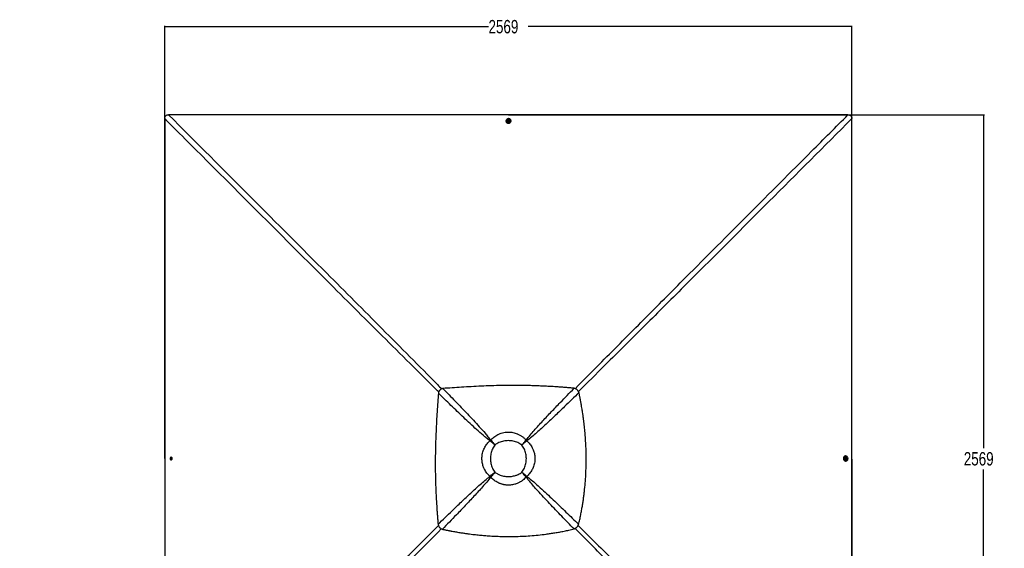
# Model space of a CAD drawing. Header units: millimetres. Extents: x 1591 to 17407, y 888 to 16227.
# Tile 49 of 78: x 2658 to 10019, y 12280 to 16227. Entities that reach past the tile are written whole.
import ezdxf

# ---------------------------------------------------------------- set-up
doc = ezdxf.new("R2010")
doc.units = ezdxf.units.MM
doc.layers.add('COMPONENT_GEOMETRY', color=7, linetype='Continuous')
doc.styles.add('SLDTEXTSTYLE1', font='TXT', dxfattribs={"width": 0.75})
doc.dimstyles.new('SLDDIMSTYLE0', dxfattribs={"dimtxt": 100, "dimasz": 6.604, "dimexe": 0, "dimexo": 0.0625, "dimgap": 25, "dimtad": 0, "dimtih": 1, "dimtoh": 1, "dimdec": 0, "dimlfac": 0.5, "dimrnd": 1e-09, "dimzin": 12, "dimdsep": 46, "dimtxsty": 'SLDTEXTSTYLE1', "dimsah": 1, "dimcen": 0.09, "dimadec": 0, "dimazin": 3, "dimtfac": 1, "dimtdec": 0, "dimtofl": 0, "dimtmove": 0, "dimatfit": 3, "dimfxl": 1, "dimfrac": 2, "dimtolj": 1, "dimtzin": 12, "dimarcsym": 0})

# ---------------------------------------------------------------- blocks, each defined once
blk = doc.blocks.new('_D')
at = {"layer": 'COMPONENT_GEOMETRY', "color": 7, "ltscale": 2}
for p, q in [((8879.1, 12946.1), (8879.1, 8407.7)), ((2657.8, 9299), (2657.8, 8407.7)), ((2657.8, 8414), (5620.7, 8414)), ((8879.1, 8414), (5916.2, 8414))]:
    blk.add_line(p, q, dxfattribs=at)
for points in [[(2657.8, 8414), (2664.4, 8413), (2664.4, 8415)], [(8879.1, 8414), (8872.5, 8415), (8872.5, 8413)]]:
    blk.add_solid(points, dxfattribs=at)
at = {"layer": 'COMPONENT_GEOMETRY', "color": 7, "ltscale": 2, "insert": (5620.7, 8463.6), "char_height": 100, "attachment_point": 1, "style": 'SLDTEXTSTYLE1'}
blk.add_mtext('3111', dxfattribs=at)
blk = doc.blocks.new('_D_1')
at = {"layer": 'COMPONENT_GEOMETRY', "color": 7, "ltscale": 2}
for p, q in [((6313.1, 15517.2), (9870.4, 15517.2)), ((9864, 15517.2), (9864, 13028)), ((9864, 10380.1), (9864, 12869.3)), ((6313.1, 10380.1), (9870.4, 10380.1))]:
    blk.add_line(p, q, dxfattribs=at)
for points in [[(9864, 15517.2), (9863, 15510.6), (9865, 15510.6)], [(9864, 10380.1), (9865, 10386.7), (9863, 10386.7)]]:
    blk.add_solid(points, dxfattribs=at)
at = {"layer": 'COMPONENT_GEOMETRY', "color": 7, "ltscale": 2, "insert": (9716.2, 12998.2), "char_height": 100, "attachment_point": 1, "style": 'SLDTEXTSTYLE1'}
blk.add_mtext('2569', dxfattribs=at)
blk = doc.blocks.new('_D_2')
at = {"layer": 'COMPONENT_GEOMETRY', "color": 7, "ltscale": 2}
for p, q in [((3742, 12951.2), (3742, 16182.5)), ((3742, 16176.1), (6162.8, 16176.1)), ((8879.1, 16176.1), (6458.3, 16176.1)), ((8879.1, 12951.2), (8879.1, 16182.5))]:
    blk.add_line(p, q, dxfattribs=at)
for points in [[(3742, 16176.1), (3748.6, 16175.1), (3748.6, 16177.1)], [(8879.1, 16176.1), (8872.5, 16177.1), (8872.5, 16175.1)]]:
    blk.add_solid(points, dxfattribs=at)
at = {"layer": 'COMPONENT_GEOMETRY', "color": 7, "ltscale": 2, "insert": (6162.8, 16225.6), "char_height": 100, "attachment_point": 1, "style": 'SLDTEXTSTYLE1'}
blk.add_mtext('2569', dxfattribs=at)

msp = doc.modelspace()

# ---------------------------------------------------------------- linework, layer by layer
at = {"color": 7, "linetype": 'Continuous', "lineweight": 25, "ltscale": 2}
for p, q in [((6293.5, 15472.1), (6293.5, 15470.4)), ((6302.8, 15472.5), (6302.8, 15472.1)), ((6308.8, 15475), (6310.8, 15477.5)), ((6310.3, 15472.3), (6308.8, 15475)), ((6309.3, 15474.1), (6309.8, 15474.8)), ((6309.8, 15474.8), (6310.8, 15476)), ((6313.8, 15472), (6310.3, 15472.3)), ((6310.8, 15477.5), (6314.2, 15477.3)), ((6310.8, 15476), (6310.8, 15477.5)), ((6310.8, 15476), (6312.5, 15475.9)), ((6312.5, 15475.9), (6314.3, 15475.8)), ((6315.7, 15474.5), (6313.8, 15472)), ((6314.2, 15477.3), (6315.7, 15474.5)), ((6314.3, 15475.8), (6314.2, 15477.3)), ((6314.3, 15475.8), (6315, 15474.4)), ((6315, 15474.4), (6315.3, 15473.9)), ((6321.8, 15472.2), (6321.8, 15472.5)), ((6331.1, 15470.5), (6331.1, 15472.2)), ((5799.6, 13461.5), (5799.5, 13461.4)), ((6174.9, 13081.4), (6173.8, 13082.3)), ((6179.9, 13086.4), (6179, 13087.6)), ((6182.9, 13075.1), (6182.9, 13075.1)), ((6186.3, 13078.5), (6186.3, 13078.5)), ((6210.3, 13051), (6210.3, 13051)), ((6412.9, 13051), (6412.9, 13051)), ((6443.3, 13086.4), (6444.2, 13087.6)), ((6448.3, 13081.4), (6449.4, 13082.4)), ((8834.1, 12969.2), (8832.4, 12969.2)), ((8834.4, 12959.9), (8834, 12959.9)), ((3785.2, 12948.9), (3785.4, 12952.4)), ((3787.7, 12947), (3785.2, 12948.9)), ((3786.7, 12948.9), (3785.2, 12948.9)), ((3785.4, 12952.4), (3788.2, 12953.9)), ((3786.9, 12952.4), (3785.4, 12952.4)), ((3786.7, 12948.9), (3786.8, 12950.7)), ((3787.9, 12947.9), (3786.7, 12948.9)), ((3786.8, 12950.7), (3786.9, 12952.4)), ((3786.9, 12952.4), (3788.3, 12953.1)), ((3790.4, 12948.4), (3787.7, 12947)), ((3788.6, 12947.4), (3787.9, 12947.9)), ((3788.2, 12953.9), (3790.7, 12951.9)), ((3788.3, 12953.1), (3788.8, 12953.4)), ((3790.7, 12951.9), (3790.4, 12948.4)), ((8832.3, 12931.6), (8834, 12931.6)), ((8833.9, 12948.9), (8834.1, 12952.4)), ((8836.4, 12947), (8833.9, 12948.9)), ((8834, 12940.9), (8834.3, 12940.9)), ((8834.1, 12952.4), (8836.9, 12953.9)), ((8836.3, 12947.7), (8835.8, 12947.4)), ((8836, 12953.4), (8836.6, 12952.9)), ((8837.6, 12948.4), (8836.3, 12947.7)), ((8839.1, 12948.4), (8836.4, 12947)), ((8836.6, 12952.9), (8837.9, 12951.9)), ((8836.9, 12953.9), (8839.4, 12951.9)), ((8837.8, 12950.2), (8837.6, 12948.4)), ((8837.6, 12948.4), (8839.1, 12948.4)), ((8837.9, 12951.9), (8837.8, 12950.2)), ((8837.9, 12951.9), (8839.4, 12951.9)), ((8839.4, 12951.9), (8839.1, 12948.4)), ((6174.9, 12818), (6173.8, 12817.1)), ((6179.9, 12813.1), (6179, 12811.9)), ((6210.3, 12848.4), (6210.3, 12848.4)), ((6412.9, 12848.4), (6412.9, 12848.4)), ((6436.9, 12821), (6436.9, 12821)), ((6440.3, 12824.4), (6440.3, 12824.4)), ((6443.3, 12813), (6444.2, 12811.9)), ((6448.3, 12818), (6449.4, 12817.1)), ((6823.3, 12437.8), (6823.2, 12437.7))]:
    msp.add_line(p, q, dxfattribs=at)
at = {"color": 8, "linetype": 'Continuous', "lineweight": 25, "ltscale": 2}
for p, q in [((6182.9, 13075.1), (6175.2, 13081.7)), ((6179.6, 13086.2), (6186.3, 13078.5)), ((6436.9, 13078.5), (6443.6, 13086.1)), ((6448, 13081.7), (6440.3, 13075.1)), ((6175.2, 12817.8), (6182.9, 12824.4)), ((6186.3, 12821), (6179.6, 12813.3)), ((6443.6, 12813.3), (6436.9, 12821)), ((6440.3, 12824.4), (6448, 12817.8))]:
    msp.add_line(p, q, dxfattribs=at)
at = {"color": 7, "linetype": 'Continuous', "lineweight": 25, "ltscale": 2, "flags": 128}
for points in [[(3741.9, 15488.6), (3741.9, 14859.2), (3741.9, 14229.9), (3742, 13589.3), (3742, 12948.7)], [(6310.5, 15517.2), (5669.9, 15517.2), (5029.3, 15517.3), (4400, 15517.3), (3770.6, 15517.3)], [(6330.6, 15476), (6329.3, 15479.1), (6327.5, 15481.9), (6325, 15484.3), (6322.1, 15486.2), (6318.7, 15487.7), (6315.2, 15488.5), (6311.5, 15488.6), (6307.8, 15488.2), (6304.4, 15487.1), (6301.2, 15485.5), (6298.4, 15483.3), (6296.2, 15480.7), (6294.6, 15477.8), (6293.7, 15474.7), (6293.5, 15471.4), (6294, 15468.2), (6295.2, 15465.2), (6297.1, 15462.4), (6299.6, 15460), (6302.5, 15458), (6305.8, 15456.6), (6309.4, 15455.8), (6313.1, 15455.6), (6316.7, 15456.1), (6320.2, 15457.2), (6323.4, 15458.8), (6326.1, 15461), (6328.3, 15463.5), (6329.9, 15466.5), (6330.9, 15469.6), (6331.1, 15472.8), (6330.6, 15476)], [(6293.5, 15470.4), (6293.5, 15469.8), (6294, 15466.6), (6295.2, 15463.5), (6297.1, 15460.7), (6299.6, 15458.3), (6302.5, 15456.4), (6305.8, 15454.9), (6309.4, 15454.1), (6313.1, 15454), (6316.7, 15454.4), (6320.2, 15455.5), (6323.4, 15457.1), (6326.1, 15459.3), (6328.3, 15461.9), (6329.9, 15464.8), (6330.9, 15467.9), (6331.1, 15470.5)], [(6308.6, 15480.2), (6308, 15480), (6305.9, 15478.7), (6304.2, 15476.9), (6303.2, 15474.9), (6302.8, 15472.6), (6303.1, 15470.4), (6304.1, 15468.3), (6305.7, 15466.5), (6307.8, 15465.1), (6310.2, 15464.3), (6312.8, 15464.2), (6315.3, 15464.6), (6317.7, 15465.6), (6319.6, 15467.1), (6320.9, 15469.1), (6321.7, 15471.3), (6321.7, 15473.5), (6321, 15475.7), (6319.7, 15477.7), (6317.9, 15479.3), (6315.9, 15480.2)], [(6302.8, 15472.1), (6303.1, 15470), (6304.1, 15467.9), (6305.7, 15466.1), (6307.8, 15464.8), (6310.2, 15464), (6312.8, 15463.8), (6315.3, 15464.2), (6317.7, 15465.3), (6319.6, 15466.8), (6320.9, 15468.7), (6321.7, 15470.9), (6321.8, 15472.2)], [(6312.7, 15478.9), (6310.8, 15478.7), (6309.2, 15477.9), (6308.1, 15476.7), (6307.5, 15475.1), (6307.8, 15473.5), (6308.7, 15472.1), (6310.1, 15471), (6311.9, 15470.6), (6313.7, 15470.8), (6315.3, 15471.6), (6316.5, 15472.9), (6317, 15474.4), (6316.8, 15476), (6315.9, 15477.5), (6314.4, 15478.5), (6312.7, 15478.9)], [(8850.4, 15517.3), (8221.1, 15517.3), (7591.7, 15517.3), (6951.1, 15517.2), (6310.5, 15517.2)], [(6315.2, 15473.9), (6315.1, 15474.1), (6315, 15474.4)], [(8879.1, 12948.7), (8879.1, 13589.3), (8879.1, 14229.9), (8879.2, 14859.2), (8879.2, 15488.6)], [(3782.6, 12946.6), (3782.7, 12946.2), (3784, 12944), (3785.8, 12942.4), (3787.8, 12941.3), (3790.1, 12940.9), (3792.3, 12941.2), (3794.4, 12942.2), (3796.2, 12943.8), (3797.5, 12945.9), (3798.3, 12948.4), (3798.5, 12950.9), (3798.1, 12953.5), (3797.1, 12955.8), (3795.5, 12957.7), (3793.6, 12959.1), (3791.4, 12959.8), (3789.2, 12959.8), (3787, 12959.2), (3785, 12957.9), (3783.5, 12956), (3782.5, 12954.2)], [(8832.4, 12969.2), (8831.6, 12969.2), (8828.4, 12968.7), (8825.4, 12967.5), (8822.6, 12965.6), (8820.2, 12963.1), (8818.2, 12960.2), (8816.8, 12956.9), (8816, 12953.3), (8815.8, 12949.6), (8816.3, 12946), (8817.4, 12942.5), (8819, 12939.3), (8821.2, 12936.6), (8823.7, 12934.4), (8826.7, 12932.8), (8829.8, 12931.8), (8832.3, 12931.6)], [(8837.9, 12932.1), (8841, 12933.4), (8843.8, 12935.2), (8846.2, 12937.7), (8848.1, 12940.6), (8849.5, 12944), (8850.3, 12947.5), (8850.5, 12951.2), (8850.1, 12954.9), (8849, 12958.3), (8847.3, 12961.5), (8845.2, 12964.3), (8842.6, 12966.5), (8839.7, 12968.1), (8836.5, 12969), (8833.3, 12969.2), (8830.1, 12968.7), (8827, 12967.5), (8824.3, 12965.6), (8821.8, 12963.1), (8819.9, 12960.2), (8818.5, 12956.9), (8817.7, 12953.3), (8817.5, 12949.6), (8818, 12946), (8819, 12942.5), (8820.7, 12939.3), (8822.8, 12936.6), (8825.4, 12934.3), (8828.3, 12932.8), (8831.5, 12931.8), (8834.7, 12931.6), (8837.9, 12932.1)], [(8834, 12959.9), (8831.9, 12959.6), (8829.8, 12958.6), (8828, 12957), (8826.6, 12954.9), (8825.9, 12952.5), (8825.7, 12949.9), (8826.1, 12947.3), (8827.1, 12945), (8828.7, 12943.1), (8830.6, 12941.7), (8832.8, 12941), (8834, 12940.9)], [(8842.1, 12954), (8841.8, 12954.7), (8840.5, 12956.8), (8838.8, 12958.5), (8836.7, 12959.5), (8834.5, 12959.9), (8832.2, 12959.6), (8830.1, 12958.6), (8828.3, 12957), (8827, 12954.9), (8826.2, 12952.5), (8826, 12949.9), (8826.5, 12947.3), (8827.5, 12945), (8829, 12943.1), (8830.9, 12941.7), (8833.1, 12941), (8835.4, 12941), (8837.6, 12941.7), (8839.5, 12943), (8841.1, 12944.8), (8842.1, 12946.8)], [(3742, 12948.7), (3742, 12308.1), (3741.9, 11667.5), (3741.9, 11038.1), (3741.9, 10464.8)], [(3783.8, 12950.8), (3784, 12949), (3784.7, 12947.3), (3786, 12946.2), (3787.6, 12945.7), (3789.2, 12945.9), (3790.6, 12946.8), (3791.6, 12948.2), (3792.1, 12950), (3791.9, 12951.9), (3791.1, 12953.5), (3789.8, 12954.6), (3788.3, 12955.1), (3786.6, 12954.9), (3785.2, 12954), (3784.2, 12952.6), (3783.8, 12950.8)], [(3788.8, 12953.3), (3788.6, 12953.3), (3788.3, 12953.1)], [(8840.8, 12950), (8840.6, 12951.9), (8839.8, 12953.5), (8838.5, 12954.6), (8837, 12955.1), (8835.4, 12954.9), (8833.9, 12954), (8832.9, 12952.6), (8832.5, 12950.8), (8832.7, 12948.9), (8833.4, 12947.3), (8834.7, 12946.2), (8836.3, 12945.7), (8837.9, 12945.9), (8839.3, 12946.8), (8840.3, 12948.2), (8840.8, 12950)], [(8835.7, 12947.5), (8835.9, 12947.6), (8836.3, 12947.7)], [(8879.2, 10408.8), (8879.2, 11038.1), (8879.1, 11667.5), (8879.1, 12308.1), (8879.1, 12948.7)]]:
    msp.add_lwpolyline(points, dxfattribs=at)
at = {"color": 7, "linetype": 'Continuous', "lineweight": 25, "ltscale": 4}
for centre, radius, start, end in [((6312.3, 15470.2), 10.6, 85.89063, 110.11858), ((6311.8, 15473.2), 2.5, 141.53391, 162.58743), ((6312.2, 15472.7), 3.16, 84.91832, 140.22684), ((6312.4, 15472.9), 3.02, 30.103, 87.28944), ((6312.3, 15470.2), 10.6, 70.16482, 85.89063), ((6355.9, 12905.6), 253.7, 134.18992, 135.85437), ((6349.1, 12912.4), 242.7, 134.18992, 135.85437), ((6301.6, 12959.7), 165.5, 134.16746, 135.83173), ((6301.6, 12959.8), 165.5, 134.18992, 135.85437), ((6321.7, 12959.8), 165.4, 44.16669, 45.83331), ((6274.3, 12912.4), 242.6, 44.16669, 45.83331), ((6267.5, 12905.6), 253.6, 44.16669, 45.83331), ((3792.5, 12950.4), 10.6, 159.40243, 175.89673), ((3792.5, 12950.4), 10.6, 175.89673, 200.87937), ((3789.8, 12950.5), 3.02, 120.15791, 177.30916), ((3790, 12950.4), 3.17, 174.9154, 230.1704), ((3789.5, 12949.9), 2.5, 231.4916, 252.41265), ((8835.1, 12950.9), 2.5, 51.58966, 72.38918), ((8834.8, 12950.3), 3.02, 300.16071, 357.2771), ((8834.6, 12950.4), 3.16, 354.90348, 50.26656), ((8832.1, 12950.4), 10.6, 355.89116, 19.83518), ((8832.1, 12950.4), 10.6, 339.88142, 355.89116), ((6355.9, 12994), 253.8, 224.16889, 225.83111), ((6349.1, 12987.2), 242.8, 224.16889, 225.83111), ((6301.6, 12939.8), 165.6, 224.16889, 225.83111), ((6321.6, 12939.7), 165.5, 314.16827, 315.83254), ((6321.7, 12939.8), 165.5, 314.14563, 315.81008), ((6274.3, 12987.2), 242.7, 314.14563, 315.81008), ((6267.5, 12994), 253.7, 314.14563, 315.81008)]:
    msp.add_arc(centre, radius, start, end, dxfattribs=at)
at = {"color": 7, "linetype": 'Continuous', "lineweight": 25, "ltscale": 2}
for points, knots in [([(3741.9, 15488.6), (3741.9, 15490.5), (3742.1, 15494.4), (3743.2, 15499.6), (3744.9, 15503.9), (3746.9, 15507.4), (3749.6, 15510.4), (3753.7, 15513.6), (3759, 15515.9), (3765, 15517.1), (3768.8, 15517.3), (3770.6, 15517.3)], [0, 0, 0, 0, 0.124934, 0.252562, 0.338329, 0.426252, 0.512153, 0.60109, 0.759681, 0.87849, 1, 1, 1, 1]), ([(8850.4, 15517.3), (8852.4, 15517.3), (8856.3, 15517.1), (8861.4, 15516), (8865.8, 15514.3), (8869.2, 15512.2), (8872.3, 15509.6), (8875.5, 15505.5), (8877.8, 15500.2), (8879, 15494.1), (8879.1, 15490.4), (8879.2, 15488.6)], [0, 0, 0, 0, 0.125074, 0.252846, 0.338625, 0.426559, 0.512471, 0.601421, 0.760017, 0.878662, 1, 1, 1, 1]), ([(5821.8, 13473.3), (5820.4, 13473), (5817.8, 13472.3), (5814, 13470.9), (5809.5, 13468.9), (5804.6, 13465.9), (5801.3, 13463), (5799.6, 13461.5)], [0, 0, 0, 0, 0.165259, 0.32486, 0.479496, 0.736572, 1, 1, 1, 1]), ([(6802.8, 13475.1), (6792.1, 13476), (6771.4, 13477.8), (6741.2, 13480.3), (6712.6, 13482.5), (6685.1, 13484.4), (6658.5, 13486.2), (6632.7, 13487.7), (6600.7, 13489.5), (6562.8, 13491.4), (6519.2, 13493.2), (6472, 13494.7), (6421.3, 13495.7), (6367.1, 13496.3), (6313.9, 13496.2), (6252.9, 13495.5), (6184.4, 13493.8), (6108.4, 13490.8), (6034.2, 13487), (5961.6, 13482.6), (5891, 13478), (5844.6, 13474.9), (5821.8, 13473.3)], [0, 0, 0, 0, 0.032848, 0.063484, 0.09252, 0.120491, 0.147532, 0.173883, 0.199574, 0.245377, 0.289748, 0.332977, 0.389438, 0.444627, 0.498703, 0.551821, 0.630814, 0.708133, 0.783889, 0.857877, 0.930047, 1, 1, 1, 1]), ([(5821.8, 13473.3), (5852.4, 13442), (5913.7, 13379.2), (5989.6, 13300.2), (6049.7, 13236.4), (6094.2, 13188), (6130.4, 13147), (6158.7, 13113.5), (6172.2, 13096.2), (6179, 13087.6)], [0, 0, 0, 0, 0.249832, 0.499661, 0.624654, 0.749644, 0.874751, 0.937378, 1, 1, 1, 1]), ([(6444.2, 13087.6), (6454, 13100), (6473.6, 13124.8), (6504.6, 13160.6), (6536.2, 13196), (6579.1, 13242.6), (6633.5, 13300.3), (6711.7, 13381.7), (6768.3, 13439.7), (6802.8, 13475.1)], [0, 0, 0, 0, 0.089764, 0.179543, 0.26951, 0.35948, 0.539753, 0.720046, 1, 1, 1, 1]), ([(6839, 13443), (6838.3, 13444.9), (6836.7, 13448.8), (6833.5, 13454.3), (6829.5, 13459.4), (6825.4, 13463.5), (6821.5, 13466.6), (6817.9, 13468.9), (6811.8, 13472.2), (6806.6, 13473.9), (6802.8, 13475.1)], [0, 0, 0, 0, 0.1264787, 0.2490105, 0.3787287, 0.507737, 0.5912047, 0.6758374, 0.7620547, 1, 1, 1, 1]), ([(5787.7, 13439.2), (5786.1, 13416.4), (5783, 13370), (5778.4, 13299.4), (5774, 13226.9), (5770.2, 13152.6), (5767.3, 13076.7), (5765.5, 13007.8), (5764.8, 12946.2), (5764.7, 12892), (5765.3, 12836.7), (5766.6, 12780), (5768.4, 12727), (5770.6, 12677.6), (5773, 12631.8), (5775.6, 12590.9), (5778.1, 12555.1), (5780.4, 12524.4), (5783, 12492), (5784.9, 12469.8), (5785.9, 12458.2)], [0, 0, 0, 0, 0.069947, 0.142113, 0.216098, 0.291851, 0.369169, 0.448161, 0.502253, 0.557343, 0.61359, 0.671175, 0.730548, 0.775528, 0.82209, 0.87073, 0.900633, 0.931772, 0.964605, 1, 1, 1, 1]), ([(5799.5, 13461.4), (5798.5, 13460.3), (5796.5, 13458.1), (5794, 13454.5), (5791.5, 13450.3), (5789.3, 13445.2), (5788.2, 13441.2), (5787.7, 13439.2)], [0, 0, 0, 0, 0.174412, 0.346713, 0.518495, 0.753228, 1, 1, 1, 1]), ([(6173.8, 13082.3), (6165.2, 13089.1), (6147.9, 13102.5), (6114.5, 13130.6), (6073.6, 13166.8), (6025.2, 13211.1), (5961.4, 13271.2), (5882.1, 13347.2), (5819.1, 13408.5), (5787.7, 13439.2)], [0, 0, 0, 0, 0.062269, 0.124543, 0.249281, 0.374251, 0.499224, 0.74961, 1, 1, 1, 1]), ([(6839, 13443), (6803, 13407.8), (6744.3, 13350.5), (6662.3, 13271.8), (6604.7, 13217.5), (6558.1, 13174.6), (6522.7, 13143), (6486.8, 13111.9), (6461.9, 13092.2), (6449.4, 13082.4)], [0, 0, 0, 0, 0.283917, 0.462799, 0.641693, 0.73121, 0.820725, 0.91037, 1, 1, 1, 1]), ([(6836.7, 12458.5), (6839.5, 12470.6), (6845, 12494.2), (6852.3, 12529.1), (6858.8, 12562.6), (6864.5, 12595.1), (6869.6, 12626.9), (6874, 12658.2), (6878, 12688.9), (6882.7, 12730.2), (6887.4, 12782), (6891.2, 12844.6), (6892.9, 12899.4), (6893.3, 12946.8), (6893, 12987), (6891.8, 13027.6), (6889.9, 13068.9), (6887.2, 13111.2), (6884.2, 13147.5), (6881.2, 13177.9), (6878.6, 13202.1), (6875.6, 13227), (6872.2, 13253), (6869, 13275.8), (6866.1, 13295.5), (6863.5, 13311.8), (6860.7, 13328.9), (6858.3, 13342.8), (6856.4, 13353.5), (6855.2, 13360.6), (6853.8, 13368.1), (6852.3, 13376.1), (6850.9, 13383.6), (6849.5, 13391.2), (6848, 13399.1), (6846.1, 13408.4), (6844.1, 13418.3), (6842.2, 13427.7), (6840.6, 13435.8), (6839.5, 13440.7), (6839, 13443)], [0, 0, 0, 0, 0.037674, 0.073345, 0.107657, 0.140837, 0.173241, 0.20494, 0.236166, 0.266948, 0.33054, 0.39341, 0.456127, 0.496219, 0.536621, 0.577492, 0.61908, 0.661607, 0.705423, 0.7293, 0.753728, 0.778988, 0.805221, 0.83271, 0.848698, 0.865302, 0.882588, 0.90115, 0.908022, 0.915265, 0.922952, 0.931078, 0.93979, 0.946236, 0.954352, 0.964123, 0.975018, 0.984757, 0.993079, 1, 1, 1, 1]), ([(6179, 13087.6), (6182.8, 13091.6), (6190.6, 13099.7), (6203.5, 13110.6), (6217.2, 13120.3), (6229.6, 13127.5), (6243.2, 13134.1), (6258.2, 13139.8), (6277, 13144.7), (6294.9, 13147.3), (6312.1, 13148.1), (6328.5, 13147.3), (6345.3, 13144.8), (6361.8, 13140.7), (6374.3, 13136.3), (6387.6, 13130.6), (6401.7, 13123.2), (6418.9, 13111.4), (6433.1, 13099.4), (6441, 13090.9), (6444.2, 13087.6)], [0, 0, 0, 0, 0.055965, 0.112153, 0.168318, 0.224251, 0.255186, 0.319673, 0.384362, 0.448843, 0.500046, 0.556242, 0.612712, 0.669187, 0.725388, 0.744907, 0.814383, 0.884104, 0.953615, 1, 1, 1, 1]), ([(6173.8, 12817.1), (6169.8, 12820.9), (6161.8, 12828.5), (6151, 12841.3), (6141.2, 12855.1), (6133.9, 12867.6), (6128, 12879.8), (6123.3, 12891.6), (6119, 12905.4), (6115.9, 12919.7), (6114, 12934.6), (6113.3, 12950.1), (6114, 12966.3), (6116.4, 12983), (6120.5, 12999.6), (6125, 13012.3), (6130.1, 13024.1), (6135.6, 13035), (6143.8, 13048.3), (6153.2, 13060.9), (6163.2, 13072.4), (6170.4, 13079.2), (6173.8, 13082.3)], [0, 0, 0, 0, 0.055169, 0.110334, 0.1673, 0.224263, 0.255123, 0.302864, 0.350604, 0.399725, 0.448846, 0.500039, 0.555278, 0.610517, 0.667958, 0.725401, 0.744923, 0.796338, 0.847756, 0.900725, 0.953698, 1, 1, 1, 1]), ([(6210.3, 13051), (6206.1, 13054.6), (6197.7, 13061.7), (6185.4, 13072.2), (6177.6, 13079), (6173.8, 13082.3)], [0, 0, 0, 0, 0.336293, 0.66954, 1, 1, 1, 1]), ([(6210.3, 13051), (6206.2, 13054.5), (6198.1, 13061.4), (6186.2, 13071.6), (6178.7, 13078.2), (6174.9, 13081.4)], [0, 0, 0, 0, 0.336294, 0.669541, 1, 1, 1, 1]), ([(6210.3, 13051), (6206.8, 13046.2), (6199.8, 13036.4), (6191.7, 13020.3), (6185.3, 13003.4), (6180.8, 12985.8), (6178.2, 12967.9), (6177.3, 12949.7), (6178.2, 12931.6), (6180.8, 12913.6), (6185.3, 12896.1), (6191.7, 12879.2), (6199.8, 12863), (6206.8, 12853.3), (6210.3, 12848.4)], [0, 0, 0, 0, 0.082831, 0.166005, 0.248916, 0.332505, 0.416331, 0.499963, 0.583599, 0.667429, 0.751021, 0.833953, 0.917149, 1, 1, 1, 1]), ([(6179, 13087.6), (6182.3, 13083.7), (6189.1, 13075.9), (6199.6, 13063.6), (6206.7, 13055.2), (6210.3, 13051)], [0, 0, 0, 0, 0.330465, 0.663712, 1, 1, 1, 1]), ([(6179.9, 13086.4), (6183.2, 13082.7), (6189.7, 13075.1), (6200, 13063.2), (6206.9, 13055.1), (6210.3, 13051)], [0, 0, 0, 0, 0.3304643, 0.6637113, 1, 1, 1, 1]), ([(6412.9, 13051), (6408, 13054.5), (6398.3, 13061.5), (6382.2, 13069.7), (6365.3, 13076.1), (6347.7, 13080.5), (6329.8, 13083.1), (6311.6, 13084), (6293.5, 13083.1), (6275.5, 13080.5), (6257.9, 13076.1), (6241, 13069.7), (6224.9, 13061.6), (6215.2, 13054.5), (6210.3, 13051)], [0, 0, 0, 0, 0.082838, 0.166019, 0.248938, 0.332519, 0.416338, 0.499963, 0.583592, 0.667414, 0.750999, 0.833939, 0.917142, 1, 1, 1, 1]), ([(6412.9, 13051), (6416.5, 13055.2), (6423.6, 13063.6), (6434.1, 13075.9), (6440.9, 13083.7), (6444.2, 13087.6)], [0, 0, 0, 0, 0.336289, 0.669536, 1, 1, 1, 1]), ([(6412.9, 13051), (6416.4, 13055.1), (6423.3, 13063.2), (6433.5, 13075.2), (6440.1, 13082.7), (6443.3, 13086.4)], [0, 0, 0, 0, 0.33629, 0.669537, 1, 1, 1, 1]), ([(6449.4, 13082.4), (6445.6, 13079), (6437.8, 13072.2), (6425.5, 13061.7), (6417.1, 13054.6), (6412.9, 13051)], [0, 0, 0, 0, 0.330464, 0.663711, 1, 1, 1, 1]), ([(6448.3, 13081.4), (6444.6, 13078.2), (6437, 13071.6), (6425.1, 13061.4), (6417, 13054.5), (6412.9, 13051)], [0, 0, 0, 0, 0.330463, 0.66371, 1, 1, 1, 1]), ([(6412.9, 12848.4), (6416.4, 12853.3), (6423.4, 12863), (6431.5, 12879.2), (6437.9, 12896.1), (6442.4, 12913.6), (6445, 12931.6), (6445.9, 12949.7), (6445, 12967.9), (6442.4, 12985.8), (6437.9, 13003.4), (6431.5, 13020.3), (6423.4, 13036.4), (6416.4, 13046.2), (6412.9, 13051)], [0, 0, 0, 0, 0.082858, 0.166061, 0.249001, 0.332586, 0.416408, 0.500037, 0.583662, 0.667481, 0.751062, 0.833981, 0.917162, 1, 1, 1, 1]), ([(6449.4, 13082.4), (6453.4, 13078.6), (6461.4, 13071), (6472.3, 13058.2), (6482.1, 13044.4), (6489.3, 13031.9), (6495.2, 13019.6), (6499.9, 13007.9), (6504.2, 12994.1), (6507.3, 12979.8), (6509.3, 12964.9), (6510, 12949.3), (6509.2, 12933.1), (6506.8, 12916.5), (6502.7, 12899.9), (6498.2, 12887.2), (6493.2, 12875.4), (6487.7, 12864.5), (6479.5, 12851.2), (6470.1, 12838.6), (6460, 12827.1), (6452.8, 12820.3), (6449.4, 12817.1)], [0, 0, 0, 0, 0.055161, 0.110318, 0.167277, 0.224232, 0.255109, 0.302841, 0.350572, 0.399683, 0.448795, 0.499972, 0.555204, 0.610435, 0.667869, 0.725303, 0.744833, 0.796243, 0.847656, 0.90062, 0.953588, 1, 1, 1, 1]), ([(5785.9, 12458.2), (5821, 12492.4), (5878.9, 12548.9), (5960.1, 12626.9), (6017.9, 12681.4), (6064.7, 12724.4), (6100.2, 12756.2), (6136.2, 12787.5), (6161.3, 12807.3), (6173.8, 12817.1)], [0, 0, 0, 0, 0.277695, 0.458139, 0.638581, 0.728875, 0.819168, 0.909591, 1, 1, 1, 1]), ([(6179, 12811.9), (6169.2, 12799.5), (6149.5, 12774.5), (6118.3, 12738.6), (6086.6, 12703.1), (6043.5, 12656.3), (5988.9, 12598.4), (5910.1, 12516.4), (5852.9, 12457.8), (5818, 12422)], [0, 0, 0, 0, 0.089551, 0.179116, 0.26887, 0.358625, 0.538477, 0.718332, 1, 1, 1, 1]), ([(6173.8, 12817.1), (6177.7, 12820.5), (6185.4, 12827.2), (6197.7, 12837.8), (6206.1, 12844.9), (6210.3, 12848.4)], [0, 0, 0, 0, 0.3304613, 0.6637083, 1, 1, 1, 1]), ([(6174.9, 12818), (6178.7, 12821.3), (6186.2, 12827.8), (6198.1, 12838.1), (6206.2, 12845), (6210.3, 12848.4)], [0, 0, 0, 0, 0.33046, 0.663707, 1, 1, 1, 1]), ([(6210.3, 12848.4), (6206.8, 12844.2), (6199.7, 12835.9), (6189.1, 12823.6), (6182.4, 12815.8), (6179, 12811.9)], [0, 0, 0, 0, 0.336292, 0.669539, 1, 1, 1, 1]), ([(6444.2, 12811.9), (6440.4, 12807.9), (6432.8, 12799.9), (6422.2, 12790.9), (6413.3, 12784.2), (6406.2, 12779.5), (6398.9, 12775), (6391.2, 12770.8), (6381.5, 12766.2), (6370.9, 12761.9), (6357.1, 12757.5), (6342.8, 12754.2), (6329.3, 12752.4), (6319.3, 12751.8), (6308.7, 12751.5), (6297.8, 12752), (6286.8, 12753.4), (6278.5, 12754.8), (6270.2, 12756.6), (6261.9, 12758.8), (6253.7, 12761.5), (6246.5, 12764.3), (6237.3, 12768.2), (6226.3, 12773.7), (6213.1, 12781.9), (6200.4, 12791.3), (6189, 12801.3), (6182.2, 12808.6), (6179, 12811.9)], [0, 0, 0, 0, 0.055011, 0.110324, 0.138656, 0.167049, 0.195629, 0.224275, 0.255079, 0.302654, 0.33876, 0.399529, 0.448782, 0.474348, 0.499966, 0.555006, 0.582663, 0.610797, 0.638998, 0.667618, 0.696453, 0.72536, 0.744894, 0.796165, 0.847971, 0.900554, 0.953668, 1, 1, 1, 1]), ([(6210.3, 12848.4), (6206.9, 12844.4), (6200, 12836.2), (6189.7, 12824.3), (6183.2, 12816.8), (6179.9, 12813.1)], [0, 0, 0, 0, 0.3362927, 0.6695399, 1, 1, 1, 1]), ([(6210.3, 12848.4), (6214.3, 12845.5), (6221, 12840.6), (6231.2, 12834.8), (6242.9, 12829), (6257.6, 12823.5), (6275.1, 12819.1), (6290.1, 12816.8), (6302.2, 12815.9), (6312, 12815.7), (6322.9, 12816), (6335.8, 12817.1), (6350.4, 12819.6), (6363.4, 12823), (6374.6, 12826.9), (6386.2, 12831.7), (6399.4, 12838.6), (6408.5, 12845.3), (6412.9, 12848.4)], [0, 0, 0, 0, 0.068541, 0.115176, 0.161813, 0.248997, 0.33256, 0.410256, 0.459449, 0.500033, 0.546418, 0.609271, 0.680175, 0.751069, 0.794319, 0.843958, 0.925587, 1, 1, 1, 1]), ([(6444.2, 12811.9), (6440.9, 12815.8), (6434.1, 12823.6), (6423.6, 12835.8), (6416.5, 12844.2), (6412.9, 12848.4)], [0, 0, 0, 0, 0.33046, 0.663707, 1, 1, 1, 1]), ([(6412.9, 12848.4), (6417.1, 12844.9), (6425.5, 12837.8), (6437.8, 12827.2), (6445.6, 12820.5), (6449.4, 12817.1)], [0, 0, 0, 0, 0.336288, 0.669535, 1, 1, 1, 1]), ([(6443.3, 12813), (6440, 12816.8), (6433.5, 12824.3), (6423.2, 12836.2), (6416.4, 12844.4), (6412.9, 12848.4)], [0, 0, 0, 0, 0.330459, 0.663706, 1, 1, 1, 1]), ([(6412.9, 12848.4), (6417, 12845), (6425.1, 12838.1), (6437, 12827.8), (6444.5, 12821.3), (6448.3, 12818)], [0, 0, 0, 0, 0.336289, 0.669536, 1, 1, 1, 1]), ([(6802.5, 12424.3), (6771.8, 12455.9), (6710.3, 12518.9), (6634.2, 12598.3), (6573.9, 12662.4), (6534.3, 12705.6), (6500.1, 12743.9), (6471.5, 12777.2), (6453.3, 12800.4), (6444.2, 12811.9)], [0, 0, 0, 0, 0.249825, 0.49966, 0.624652, 0.749642, 0.833103, 0.916566, 1, 1, 1, 1]), ([(6449.4, 12817.1), (6460.9, 12808.1), (6483.9, 12790), (6517.1, 12761.4), (6555.3, 12727.3), (6598.4, 12687.7), (6662.5, 12627.3), (6741.9, 12551), (6805.1, 12489.3), (6836.7, 12458.5)], [0, 0, 0, 0, 0.083076, 0.16618, 0.249282, 0.374252, 0.499225, 0.749604, 1, 1, 1, 1]), ([(5785.9, 12458.2), (5787.1, 12454.4), (5789, 12448.5), (5793.2, 12441.3), (5797, 12436.1), (5801.6, 12431.5), (5806.7, 12427.6), (5812.2, 12424.3), (5816.1, 12422.8), (5818, 12422)], [0, 0, 0, 0, 0.238364, 0.366381, 0.491327, 0.620537, 0.750446, 0.873243, 1, 1, 1, 1]), ([(6823.3, 12437.8), (6824.8, 12439.3), (6827.6, 12442.4), (6832.5, 12449.2), (6835, 12454.8), (6836.7, 12458.5)], [0, 0, 0, 0, 0.253108, 0.508681, 1, 1, 1, 1]), ([(5818, 12422), (5820.2, 12421.5), (5824.9, 12420.5), (5832.6, 12418.9), (5841.5, 12417.1), (5851.1, 12415.2), (5860.2, 12413.4), (5868.5, 12411.8), (5875.5, 12410.4), (5881.5, 12409.3), (5886.8, 12408.3), (5895.7, 12406.7), (5907.9, 12404.5), (5923.9, 12401.7), (5939.7, 12399), (5955.7, 12396.5), (5974.6, 12393.6), (5996.5, 12390.4), (6021.3, 12387), (6050.8, 12383.3), (6085.2, 12379.5), (6124.2, 12375.9), (6166.2, 12372.6), (6211.2, 12370), (6259.5, 12368.3), (6307, 12367.6), (6358.3, 12368), (6413.6, 12369.7), (6473.2, 12373.2), (6533.4, 12378.5), (6584.5, 12384.4), (6626.6, 12390.3), (6659.8, 12395.5), (6693.7, 12401.4), (6728.7, 12408), (6765.1, 12415.6), (6789.8, 12421.4), (6802.5, 12424.3)], [0, 0, 0, 0, 0.006631, 0.014557, 0.023791, 0.034233, 0.043897, 0.052034, 0.059644, 0.065369, 0.070697, 0.075849, 0.092793, 0.108069, 0.125091, 0.141209, 0.156776, 0.18317, 0.208079, 0.23214, 0.273167, 0.312549, 0.350677, 0.400326, 0.448841, 0.496596, 0.543867, 0.603733, 0.663715, 0.724303, 0.786083, 0.819146, 0.852928, 0.887531, 0.923333, 0.960579, 1, 1, 1, 1]), ([(6802.5, 12424.3), (6804.4, 12425.1), (6808.1, 12426.7), (6813.5, 12429.8), (6818.6, 12433.3), (6821.7, 12436.2), (6823.2, 12437.7)], [0, 0, 0, 0, 0.248548, 0.49102, 0.746737, 1, 1, 1, 1])]:
    msp.add_open_spline(points, degree=3, knots=knots, dxfattribs=at)
at = {"color": 8, "linetype": 'Continuous', "lineweight": 25, "ltscale": 2}
for points, knots in [([(5790.7, 13447.9), (5780, 13458.4), (5699.7, 13537.5), (5550.2, 13685.7), (5272.6, 13961.6), (4787.3, 14445.1), (4254, 14977.3), (3859.4, 15371.3), (3741.9, 15488.6)], [0, 0, 0, 0, 0.0155107, 0.1170381, 0.2185662, 0.4216235, 0.8277561, 1, 1, 1, 1]), ([(3770.6, 15517.3), (3977.3, 15310.7), (4371.6, 14916.4), (4904.2, 14383.5), (5299, 13988), (5575.1, 13710.7), (5723.4, 13561.2), (5802.5, 13481), (5813, 13470.4)], [0, 0, 0, 0, 0.303143, 0.578384, 0.781446, 0.882978, 0.984509, 1, 1, 1, 1]), ([(6811.4, 13471.9), (6877.2, 13538.5), (7047.1, 13710.4), (7322.3, 13986.7), (7845.3, 14511.4), (8354.9, 15021.4), (8759.8, 15426.6), (8850.4, 15517.3)], [0, 0, 0, 0, 0.09733, 0.251238, 0.405147, 0.866887, 1, 1, 1, 1]), ([(8879.2, 15488.6), (8672.5, 15282), (8267.3, 14877.1), (7757.1, 14367.7), (7348.6, 13960.3), (7072.7, 13685.7), (6901.3, 13516.3), (6835.3, 13451)], [0, 0, 0, 0, 0.303702, 0.59528, 0.749299, 0.903318, 1, 1, 1, 1]), ([(4977.1, 11642.3), (5078.9, 11743.9), (5282.6, 11947), (5553.1, 12216.4), (5722.2, 12383.5), (5789.1, 12449.6)], [0, 0, 0, 0, 0.376729, 0.753458, 1, 1, 1, 1]), ([(6832.7, 12450.7), (6843.2, 12440.3), (6946.4, 12338.5), (7142, 12144.4), (7419.2, 11868.1), (7880.8, 11406.9), (8367.5, 10920.5), (8761.8, 10526.2), (8879.2, 10408.8)], [0, 0, 0, 0, 0.0152625, 0.1506687, 0.2860752, 0.4214817, 0.8277205, 1, 1, 1, 1]), ([(5810, 12425.8), (5744.4, 12359.4), (5577.8, 12190.8), (5308.9, 11920.7), (5105.8, 11717), (5004.2, 11615.2)], [0, 0, 0, 0, 0.245175, 0.622587, 1, 1, 1, 1]), ([(8850.5, 10380), (8643.9, 10586.9), (8249.9, 10981.5), (7764, 11468.7), (7392.4, 11841.3), (7116.3, 12118.8), (6922.5, 12314.4), (6820.7, 12417.7), (6810.5, 12428.1)], [0, 0, 0, 0, 0.3033445, 0.5785585, 0.7139722, 0.849386, 0.9847993, 1, 1, 1, 1])]:
    msp.add_open_spline(points, degree=3, knots=knots, dxfattribs=at)

# ---------------------------------------------------------------- dimensions: what is measured, and where the dimension line sits
at = {"layer": 'COMPONENT_GEOMETRY', "color": 7, "ltscale": 2}
for base, p2, picture, middle in [((3742, 16176.1), (3742, 12948.7), '_D_2', (6310.5, 16176.1)), ((2657.8, 8414), (2657.8, 9301.5), '_D', (5768.4, 8414))]:
    dim = msp.add_linear_dim(base=base, p1=(8879.1, 12948.7), p2=p2, dimstyle='SLDDIMSTYLE0', dxfattribs=at)
    dim.commit()
    dim.dimension.update_dxf_attribs({"geometry": picture, "text_midpoint": middle, "dimtype": 160})
dim = msp.add_linear_dim(base=(9864, 15517.2), p1=(6310.5, 10380.1), p2=(6310.5, 15517.2), angle=90, dimstyle='SLDDIMSTYLE0', dxfattribs=at)
dim.commit()
dim.dimension.update_dxf_attribs({"geometry": '_D_1', "text_midpoint": (9864, 12948.7), "dimtype": 160})

doc.saveas('drawing.dxf')
